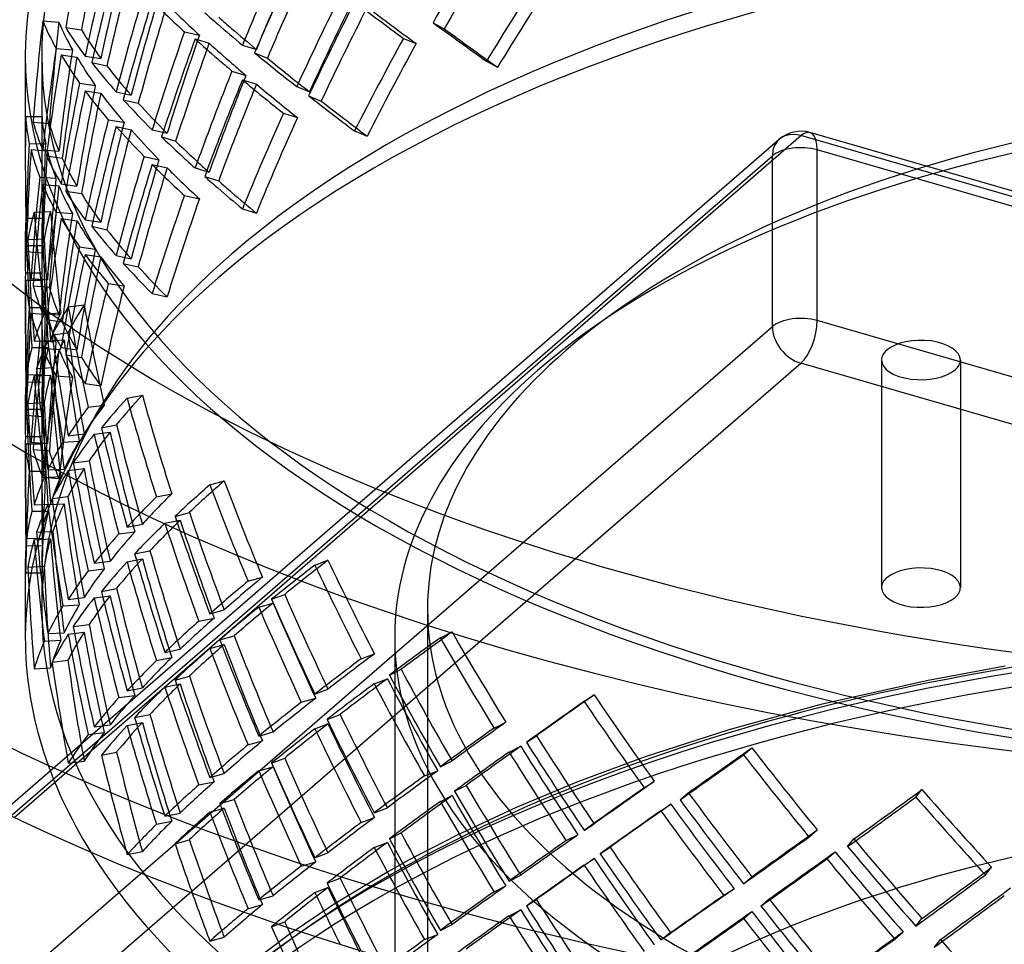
# Model space of a CAD drawing. Header units: millimetres. Extents: x -381 to 381, y -336 to 289.
# Tile 4 of 11: x -220 to -70, y -48 to 92. Entities that reach past the tile are written whole.
import ezdxf

# ---------------------------------------------------------------- set-up
doc = ezdxf.new("R2010")
doc.units = ezdxf.units.MM
doc.layers.add('HIDDEN', color=7, linetype='Continuous')
doc.layers.add('THICK', color=7, linetype='Continuous')

msp = doc.modelspace()

# ---------------------------------------------------------------- linework, layer by layer
at = {"layer": 'HIDDEN'}
for p, q in [((-216.09, 92.29), (-213.63, 92.1)), ((-156.65, 92), (-154.95, 91.08)), ((-212.59, 91.25), (-210.19, 90.89)), ((-194.51, 90.61), (-192.23, 90.1)), ((-192.88, 89.53), (-190.76, 88.86)), ((-185.68, 88.58), (-183.56, 87.92)), ((-161.16, 89.62), (-159.23, 88.82)), ((-218.75, 87.04), (-218.75, 71.08)), ((-216.25, 87.04), (-216.25, 71.13)), ((-214.04, 88.05), (-211.57, 87.86)), ((-213.29, 87.13), (-210.89, 86.77)), ((-183.83, 87.4), (-181.89, 86.6)), ((-209.64, 86.91), (-207.24, 86.55)), ((-208.62, 85.93), (-206.33, 85.41)), ((-148.53, 86.14), (-146.83, 85.22)), ((-187.28, 84.64), (-185.15, 83.98)), ((-210.49, 82.81), (-208.09, 82.45)), ((-185.68, 83.3), (-183.56, 82.64)), ((-209.64, 81.63), (-207.24, 81.27)), ((-204.92, 81.49), (-202.63, 80.98)), ((-177.41, 82.29), (-175.48, 81.49)), ((-203.83, 80.28), (-201.55, 79.76)), ((-175.61, 80.88), (-173.68, 80.08)), ((-179.44, 78.22), (-177.32, 77.55)), ((-218.7, 77.74), (-216.2, 77.71)), ((-217.57, 76.85), (-215.09, 76.66)), ((-206.12, 77.2), (-203.72, 76.84)), ((-204.92, 76.21), (-202.63, 75.7)), ((-199.44, 75.69), (-197.16, 75.17)), ((-168.61, 75.52), (-166.68, 74.73)), ((235.43, -21.33), (-99.27, 75.29)), ((-222.16, -28.12), (-103.93, 74.26)), ((-220.46, -28.94), (-100.66, 74.81)), ((-218.15, 73.59), (-215.65, 73.56)), ((-197.99, 74.62), (-195.85, 73.96)), ((234.37, -21.9), (-100.66, 74.81)), ((-217.86, 72.7), (-215.39, 72.5)), ((-216.09, 72.66), (-213.63, 72.46)), ((378.16, -64.85), (-98.16, 72.65)), ((-98.16, 46.67), (-98.16, 72.65)), ((-379.99, -166.42), (-104.99, 71.73)), ((-215.53, 71.73), (-213.12, 71.37)), ((-200.67, 71.65), (-198.39, 71.14)), ((-104.99, 45.75), (-104.99, 71.73)), ((-199.44, 70.41), (-197.16, 69.9)), ((-192.88, 69.89), (-190.76, 69.23)), ((-216.55, 68.51), (-214.08, 68.32)), ((-213.29, 67.49), (-210.89, 67.13)), ((-191.43, 68.59), (-189.3, 67.93)), ((-216.09, 67.38), (-213.63, 67.19)), ((-212.59, 66.34), (-210.19, 65.98)), ((-194.51, 65.7), (-192.23, 65.19)), ((-217.39, 63.14), (-214.91, 63.28)), ((-214.04, 63.14), (-211.57, 62.94)), ((-185.68, 63.67), (-183.56, 63)), ((-218.65, 62.25), (-216.15, 62.23)), ((-213.29, 62.21), (-210.89, 61.86)), ((-209.64, 62), (-207.24, 61.64)), ((-208.62, 61.01), (-206.33, 60.5)), ((-218.75, 59.89), (-218.75, 54.62)), ((-218.36, 58.98), (-215.87, 59.11)), ((-216.25, 59.84), (-216.25, 54.57)), ((-218.7, 58.11), (-216.2, 58.08)), ((-218.59, 57.2), (-216.1, 57)), ((-218.54, 58.09), (-216.04, 58.06)), ((-210.49, 57.89), (-208.09, 57.54)), ((-209.64, 56.72), (-207.24, 56.36)), ((-204.92, 56.58), (-202.63, 56.06)), ((-203.83, 55.36), (-201.55, 54.85)), ((-218.74, 53.94), (-216.24, 53.91)), ((-218.7, 52.83), (-216.2, 52.8)), ((-217.86, 53.06), (-215.39, 52.87)), ((-218.75, 51.44), (-218.75, 46.17)), ((-217.57, 51.94), (-215.09, 51.75)), ((-216.25, 51.49), (-216.25, 46.22)), ((-206.12, 52.29), (-203.72, 51.93)), ((-199.44, 50.78), (-197.16, 50.26)), ((-218.15, 48.67), (-215.65, 48.65)), ((-212.21, 48.76), (-209.79, 49.07)), ((-217.86, 47.78), (-215.39, 47.59)), ((-216.09, 47.75), (-213.63, 47.55)), ((-215.84, 47.71), (-213.35, 47.85)), ((-215.53, 46.82), (-213.12, 46.46)), ((378.16, -90.83), (-98.16, 46.67)), ((-379.99, -192.41), (-104.99, 45.75)), ((-217.39, 43.51), (-214.91, 43.65)), ((-216.55, 43.6), (-214.08, 43.41)), ((-215.32, 43.57), (-212.83, 43.71)), ((-214.68, 44.48), (-212.25, 44.78)), ((-217.75, 42.59), (-215.23, 42.57)), ((-216.09, 42.47), (-213.63, 42.27)), ((-213.29, 42.58), (-210.89, 42.22)), ((-212.59, 41.43), (-210.19, 41.07)), ((-88.36, 40.66), (-88.36, 6.02)), ((-76.36, 40.66), (-76.36, 6.02)), ((-375.66, -197.99), (-100.66, 40.17)), ((-217.03, 39.36), (-214.55, 39.5)), ((375.66, -97.33), (-100.66, 40.17)), ((-218.54, 38.45), (-216.04, 38.43)), ((-217.39, 38.23), (-214.91, 38.37)), ((-214.04, 38.23), (-211.57, 38.03)), ((-218.65, 37.34), (-216.15, 37.31)), ((-209.64, 37.08), (-207.24, 36.73)), ((-218.75, 34.98), (-218.75, 29.7)), ((-216.25, 34.93), (-216.25, 29.66)), ((-203.24, 34.86), (-200.92, 35.32)), ((-218.7, 33.19), (-216.2, 33.17)), ((-218.54, 33.18), (-216.04, 33.15)), ((-218.36, 34.06), (-215.87, 34.2)), ((-209.18, 33.48), (-206.75, 33.79)), ((-218.59, 32.29), (-216.1, 32.09)), ((-207.16, 30.36), (-204.84, 30.82)), ((-218.74, 29.03), (-216.24, 29)), ((-212.21, 29.13), (-209.79, 29.43)), ((-208.26, 29.39), (-205.83, 29.69)), ((-218.7, 27.91), (-216.2, 27.89)), ((-217.86, 28.15), (-215.39, 27.95)), ((-217.57, 27.03), (-215.09, 26.83)), ((-213.03, 28.17), (-210.52, 28.31)), ((-218.75, 26.53), (-218.75, 21.26)), ((-216.25, 26.58), (-216.25, 21.3)), ((-215.32, 23.93), (-212.83, 24.07)), ((-212.21, 23.85), (-209.79, 24.15)), ((-211.45, 25.01), (-209.03, 25.32)), ((-218.15, 23.76), (-215.65, 23.73)), ((-216.09, 22.83), (-213.63, 22.64)), ((-215.84, 22.8), (-213.35, 22.94)), ((-190.65, 21.67), (-188.47, 22.29)), ((-214.68, 19.57), (-212.25, 19.87)), ((-198.78, 19.83), (-196.45, 20.29)), ((-217.39, 18.6), (-214.91, 18.74)), ((-215.32, 18.65), (-212.83, 18.79)), ((-217.75, 17.68), (-215.23, 17.65)), ((-195.95, 16.87), (-193.77, 17.48)), ((-203.24, 15.22), (-200.92, 15.69)), ((-197.49, 15.81), (-195.16, 16.27)), ((-218.54, 13.54), (-216.04, 13.51)), ((-217.03, 14.44), (-214.55, 14.58)), ((-204.5, 14.2), (-202.06, 14.5)), ((-218.65, 12.43), (-216.15, 12.4)), ((-217.39, 13.32), (-214.91, 13.46)), ((-202.1, 11.17), (-199.78, 11.64)), ((-218.75, 10.06), (-218.75, -1.56)), ((-218.36, 9.15), (-215.87, 9.29)), ((-216.25, 10.02), (-216.25, 2.77)), ((-208.26, 9.75), (-205.83, 10.06)), ((-203.24, 9.95), (-200.92, 10.41)), ((-174.65, 9.45), (-172.66, 10.2)), ((-218.7, 8.28), (-216.2, 8.25)), ((-209.18, 8.57), (-206.75, 8.88)), ((-184.84, 6.99), (-182.65, 7.6)), ((-212.21, 4.22), (-209.79, 4.52)), ((-208.26, 4.48), (-205.83, 4.78)), ((-207.16, 5.45), (-204.84, 5.91)), ((-181.24, 4.24), (-179.24, 5)), ((-213.03, 3.26), (-210.52, 3.4)), ((-183.18, 3.07), (-181, 3.68)), ((-190.65, 2.04), (-188.47, 2.65)), ((-157.5, 2.77), (-157.5, -147.66)), ((-211.45, 0.1), (-209.03, 0.41)), ((-192.32, 0.92), (-189.99, 1.38)), ((-215.32, -0.98), (-212.83, -0.84)), ((-212.21, -1.06), (-209.79, -0.76)), ((-189.14, -1.92), (-186.96, -1.31)), ((-155.54, -1.6), (-153.76, -0.73)), ((-215.84, -2.12), (-213.35, -1.98)), ((-190.65, -3.24), (-188.47, -2.63)), ((-162.5, -1.56), (-162.5, -74.78)), ((-197.49, -3.83), (-195.16, -3.36)), ((-167.59, -4.81), (-165.59, -4.05)), ((-214.68, -5.34), (-212.25, -5.04)), ((-198.78, -5.08), (-196.45, -4.62)), ((-69.54, -5.93), (-81.25, -8.1)), ((-217.39, -6.32), (-214.91, -6.18)), ((-195.95, -8.04), (-193.77, -7.43)), ((-163.3, -7.29), (-161.52, -6.41)), ((-197.49, -9.11), (-195.16, -8.64)), ((-165.61, -8.61), (-163.61, -7.85)), ((-81.25, -8.1), (-97.63, -11.79)), ((-204.5, -10.71), (-202.06, -10.41)), ((-203.24, -9.69), (-200.92, -9.23)), ((-174.65, -10.19), (-172.66, -9.43)), ((-133.65, -11.28), (-132.12, -10.29)), ((-176.72, -11.43), (-174.52, -10.82)), ((-97.63, -11.79), (-111.6, -15.63)), ((-202.1, -13.74), (-199.78, -13.28)), ((-172.8, -14.04), (-170.8, -13.28)), ((-208.26, -15.16), (-205.83, -14.85)), ((-203.24, -14.97), (-200.92, -14.5)), ((-174.65, -15.47), (-172.66, -14.71)), ((-147.36, -15.35), (-145.58, -14.47)), ((-209.18, -16.34), (-206.75, -16.04)), ((-183.18, -16.57), (-181, -15.95)), ((-111.6, -15.63), (-124.34, -19.74)), ((-184.84, -17.92), (-182.65, -17.31)), ((-142.44, -17.52), (-140.91, -16.53)), ((-207.16, -19.46), (-204.84, -19)), ((-145.09, -19.01), (-143.31, -18.13)), ((-109.38, -19.42), (-108.12, -18.34)), ((-212.21, -20.7), (-209.79, -20.39)), ((-181.24, -20.67), (-179.24, -19.92)), ((-155.54, -21.24), (-153.76, -20.36)), ((-124.34, -19.74), (-134.51, -23.5)), ((-190.65, -22.87), (-188.47, -22.26)), ((-183.18, -21.85), (-181, -21.23)), ((-157.96, -22.64), (-155.95, -21.88)), ((-192.32, -24), (-189.99, -23.53)), ((-134.51, -23.5), (-144.09, -27.49)), ((-124.5, -24.45), (-122.97, -23.46)), ((-153.38, -24.95), (-151.6, -24.08)), ((-119.05, -26.27), (-117.79, -25.19)), ((-83.15, -25.86), (-82.2, -24.71)), ((-189.14, -26.83), (-186.96, -26.22)), ((-155.54, -26.52), (-153.76, -25.64)), ((-121.97, -27.95), (-120.44, -26.96)), ((-197.49, -28.74), (-195.16, -28.28)), ((-190.65, -28.15), (-188.47, -27.54)), ((-165.61, -28.24), (-163.61, -27.49)), ((-144.09, -27.49), (-153.18, -31.74)), ((-198.78, -30), (-196.45, -29.53)), ((-167.59, -29.72), (-165.59, -28.97)), ((-133.65, -30.92), (-132.12, -29.93)), ((-163.3, -32.2), (-161.52, -31.32)), ((-99.41, -31.94), (-98.16, -30.86)), ((-195.95, -32.96), (-193.77, -32.34)), ((-165.61, -33.52), (-163.61, -32.77)), ((-153.18, -31.74), (-160.27, -35.41)), ((-136.38, -32.49), (-134.59, -31.6)), ((-93.52, -33.39), (-92.57, -32.23)), ((-203.24, -34.6), (-200.92, -34.14)), ((-174.65, -35.1), (-172.66, -34.35)), ((-131.22, -34.48), (-129.7, -33.49)), ((-96.68, -35.27), (-95.43, -34.18)), ((-176.72, -36.35), (-174.52, -35.73)), ((-160.27, -35.41), (-163.45, -37.18)), ((-133.65, -36.2), (-132.12, -35.21)), ((-163.45, -37.18), (-171.71, -42.15)), ((-72.55, -37.7), (-71.6, -36.54)), ((-172.8, -38.95), (-170.8, -38.2)), ((-145.09, -38.64), (-143.31, -37.76)), ((-109.38, -39.05), (-108.12, -37.97)), ((-174.65, -40.38), (-172.66, -39.63)), ((-147.36, -40.26), (-145.58, -39.38)), ((-112.36, -40.81), (-110.82, -39.82)), ((-183.18, -41.48), (-181, -40.87)), ((-142.44, -42.43), (-140.91, -41.44)), ((-106.73, -42.44), (-105.47, -41.36)), ((-184.84, -42.84), (-182.65, -42.22)), ((-171.71, -42.15), (-178.57, -46.78)), ((-145.09, -43.92), (-143.31, -43.04)), ((-109.38, -44.33), (-108.12, -43.25)), ((-180.19, -45.19), (-179.24, -44.83)), ((-83.15, -45.5), (-82.2, -44.34)), ((-155.54, -46.15), (-153.76, -45.27)), ((-86.34, -47.46), (-85.08, -46.37)), ((-190.65, -47.79), (-188.47, -47.17)), ((-178.57, -46.78), (-184.76, -51.45)), ((-157.96, -47.55), (-155.95, -46.79)), ((-121.97, -47.58), (-120.44, -46.59)), ((-80.32, -48.71), (-79.37, -47.55))]:
    msp.add_line(p, q, dxfattribs=at)
msp.add_arc((-100.66, 70.48), 5, 73.898, 130.8968, dxfattribs=at)
for centre, major_axis, ratio, start_param, end_param in [((0, 87.04), (320, 0), 0.5, -0.000001, 2.617994), ((0, 87.04), (-218.75, 0), 0.5, 3.141591, 5.759587), ((0, 87.04), (216.25, 0), 0.5, -0.000001, 2.617994), ((0, 87.04), (-218.75, 0), 0.5, -0.523599, -0.000001), ((0, 87.04), (216.25, 0), 0.5, 2.617994, 3.141591), ((0, 2.77), (-216.25, 0), 0.5, 3.141591, 5.759587), ((0, -1.56), (-218.75, 0), 0.5, 3.141591, 5.759587), ((0, 75.3), (-80.03, -290.55), 0.700683, -1.485921, -1.434077), ((0, 75.3), (-79.11, -287.23), 0.700683, -1.485921, -1.433477), ((0, 25.48), (166.4, 260.29), 0.545521, 1.610791, 1.662635), ((0, 25.48), (164.5, 257.31), 0.545521, 1.610791, 1.663235), ((0, 55.67), (-80.03, -290.55), 0.700683, -1.537764, -1.485921), ((0, 30.76), (132.25, 275.76), 0.631876, 1.611144, 1.662987), ((0, 30.76), (130.74, 272.61), 0.631876, 1.610544, 1.662987), ((0, 75.3), (-108.86, -283.41), 0.669483, -1.407452, -1.355407), ((0, 55.67), (-79.11, -287.23), 0.700683, -1.538364, -1.485921), ((0, 75.3), (-107.62, -280.17), 0.669483, -1.40669, -1.354038), ((0, 50.39), (151.12, 268.03), 0.590081, 1.708515, 1.76056), ((0, 50.39), (149.39, 264.97), 0.590081, 1.709277, 1.761929), ((0, 5.84), (166.4, 260.29), 0.545521, 1.558948, 1.610791), ((0, 5.84), (164.5, 257.31), 0.545521, 1.558348, 1.610791), ((0, 55.67), (-108.86, -283.41), 0.669483, -1.459319, -1.407452), ((0, 55.67), (-107.62, -280.17), 0.669483, -1.459158, -1.40669), ((0, 30.76), (151.12, 268.03), 0.590081, 1.656648, 1.708515), ((0, 50.39), (-108.86, -283.41), 0.669483, -1.473252, -1.421408), ((0, 50.39), (-107.62, -280.17), 0.669483, -1.473252, -1.420808), ((0, 50.39), (-217.71, 83.62), 0.254763, 0.52088, 0.572723), ((0, 50.39), (-215.22, 82.67), 0.254763, 0.52088, 0.573323), ((0, 25.48), (151.12, 268.03), 0.590081, 1.642715, 1.694559), ((0, 30.76), (149.39, 264.97), 0.590081, 1.656809, 1.709277), ((0, 25.48), (218.18, -123.01), 0.127782, -2.378969, -2.327126), ((0, 30.76), (217.82, -104.46), 0.192784, -2.544225, -2.525803), ((0, 25.48), (149.39, 264.97), 0.590081, 1.642715, 1.695159), ((0, 25.48), (215.69, -121.61), 0.127782, -2.378969, -2.326526), ((0, 75.3), (-45.47, -296.16), 0.722491, -1.517368, -1.465524), ((0, 75.3), (-218.44, 33.54), 0.348319, 0.209394, 0.261238), ((0, 75.3), (-44.95, -292.77), 0.722491, -1.517368, -1.464924), ((0, 75.3), (-215.94, 33.15), 0.348319, 0.209394, 0.261838), ((0, 30.76), (217.82, -104.46), 0.192784, -2.525803, -2.492382), ((0, 30.76), (215.33, -103.27), 0.192784, -2.544825, -2.525803), ((0, 5.84), (218.58, -139.74), 0.062594, -2.329051, -2.277208), ((0, 55.67), (-217.96, 60.03), 0.308905, 0.322682, 0.374526), ((0, 55.67), (-215.47, 59.35), 0.308905, 0.322082, 0.374526), ((0, 30.76), (-108.86, -283.41), 0.669483, -1.525095, -1.473252), ((0, 30.76), (-107.62, -280.17), 0.669483, -1.525695, -1.473252), ((0, 30.76), (215.33, -103.27), 0.192784, -2.525803, -2.492382), ((0, 5.84), (216.08, -138.14), 0.062594, -2.329651, -2.277208), ((0, 50.39), (132.25, 275.76), 0.631876, 1.728787, 1.780833), ((0, 50.39), (130.74, 272.61), 0.631876, 1.729549, 1.782202), ((0, 25.48), (217.82, -104.46), 0.192784, -2.558181, -2.525803), ((0, 25.48), (215.33, -103.27), 0.192784, -2.558943, -2.525803), ((0, 5.84), (151.12, 268.03), 0.590081, 1.590872, 1.642715), ((0, 5.84), (149.39, 264.97), 0.590081, 1.590272, 1.642715), ((0, 87.04), (-218.75, 0), 0.5, -0.000001, 2.617994), ((0, 87.04), (216.25, 0), 0.5, 3.141591, 5.759587), ((0, 55.67), (-45.47, -296.16), 0.722491, -1.569211, -1.517368), ((0, 75.3), (-80.03, -290.55), 0.700683, -1.420121, -1.368076), ((0, 55.67), (-44.95, -292.77), 0.722491, -1.569811, -1.517368), ((0, 50.39), (-217.96, 60.03), 0.308905, 0.308726, 0.360593), ((0, 5.84), (218.18, -123.01), 0.127782, -2.496814, -2.444769), ((0, 2.77), (-157.5, 0), 0.5, 3.141591, 5.759587), ((0, 75.3), (-79.11, -287.23), 0.700683, -1.419359, -1.366707), ((0, 50.39), (-215.47, 59.35), 0.308905, 0.307964, 0.360432), ((0, 30.76), (-217.71, 83.62), 0.254763, 0.403034, 0.45508), ((0, 25.48), (217.82, -104.46), 0.192784, -2.525803, -2.506314), ((0, 25.48), (215.33, -103.27), 0.192784, -2.525803, -2.506475), ((0, 5.84), (215.69, -121.61), 0.127782, -2.498183, -2.445531), ((0, -1.56), (-162.5, 0), 0.5, 3.141591, 5.759587), ((0, 30.76), (-215.22, 82.67), 0.254763, 0.401666, 0.454318), ((0, 30.76), (132.25, 275.76), 0.631876, 1.67692, 1.696409), ((0, 30.76), (130.74, 272.61), 0.631876, 1.677081, 1.696409), ((0, 55.67), (-80.03, -290.55), 0.700683, -1.471988, -1.420121), ((0, 25.48), (132.25, 275.76), 0.631876, 1.662987, 1.696409), ((0, 25.48), (130.74, 272.61), 0.631876, 1.662987, 1.696409), ((0, 25.48), (217.82, -104.46), 0.192784, -2.492382, -2.440538), ((0, 25.48), (215.33, -103.27), 0.192784, -2.492382, -2.439938), ((0, 50.39), (-80.03, -290.55), 0.700683, -1.485921, -1.434077), ((0, 55.67), (-79.11, -287.23), 0.700683, -1.471827, -1.419359), ((0, 50.39), (-79.11, -287.23), 0.700683, -1.485921, -1.433477), ((0, 50.39), (-217.96, 60.03), 0.308905, 0.374526, 0.426369), ((0, 50.39), (-215.47, 59.35), 0.308905, 0.374526, 0.426969), ((0, 30.76), (-217.71, 83.62), 0.254763, 0.469036, 0.52088), ((0, 30.76), (-215.22, 82.67), 0.254763, 0.468436, 0.52088), ((0, 5.84), (218.18, -123.01), 0.127782, -2.430813, -2.378969), ((0, 5.84), (215.69, -121.61), 0.127782, -2.431413, -2.378969), ((0, 30.76), (132.25, 275.76), 0.631876, 1.696409, 1.728787), ((0, 30.76), (130.74, 272.61), 0.631876, 1.696409, 1.729549), ((0, 5.84), (132.25, 275.76), 0.631876, 1.611144, 1.662987), ((0, 75.3), (-6.65, -298.76), 0.731851, -1.562652, -1.540511), ((0, 75.3), (-218.74, 4.87), 0.365653, 0.030425, 0.082269), ((0, 55.67), (-218.44, 33.54), 0.348319, 0.157551, 0.209394), ((0, 75.3), (-6.58, -295.35), 0.731851, -1.562652, -1.540515), ((0, 75.3), (-216.24, 4.82), 0.365653, 0.030425, 0.082868), ((0, 55.67), (-215.94, 33.15), 0.348319, 0.156951, 0.209394), ((0, 30.76), (-80.03, -290.55), 0.700683, -1.537764, -1.485921), ((0, 30.76), (-79.11, -287.23), 0.700683, -1.538364, -1.485921), ((0, 5.84), (130.74, 272.61), 0.631876, 1.610544, 1.662987), ((0, 50.39), (-108.86, -283.41), 0.669483, -1.407452, -1.355407), ((0, 50.39), (-107.62, -280.17), 0.669483, -1.40669, -1.354038), ((0, 25.48), (-217.71, 83.62), 0.254763, 0.45508, 0.506947), ((0, 25.48), (-215.22, 82.67), 0.254763, 0.454318, 0.506786), ((-100.66, 70.48), (-3.27, 3.78), 0.75, -0.857072, 0.713724), ((-100.66, 70.48), (-1.39, -4.8), 0.433013, 2.158799, 3.729595), ((0, 55.67), (-6.65, -298.76), 0.731851, -1.614496, -1.562652), ((0, 55.67), (-6.58, -295.35), 0.731851, -1.615096, -1.562652), ((0, 5.84), (217.82, -104.46), 0.192784, -2.610227, -2.558181), ((0, 5.84), (215.33, -103.27), 0.192784, -2.611596, -2.558943), ((0, 25.48), (132.25, 275.76), 0.631876, 1.696409, 1.714831), ((0, 75.3), (-45.47, -296.16), 0.722491, -1.451568, -1.399522), ((0, 50.39), (-218.44, 33.54), 0.348319, 0.143594, 0.195462), ((0, 75.3), (-44.95, -292.77), 0.722491, -1.450806, -1.398154), ((0, 50.39), (-215.94, 33.15), 0.348319, 0.142833, 0.195301), ((0, 25.48), (130.74, 272.61), 0.631876, 1.696409, 1.715431), ((-100.66, 70.48), (-5, 0), 0.5, -2.094395, -0.523599), ((0, 75.3), (-6.65, -298.76), 0.731851, -1.540511, -1.510809), ((0, 75.3), (-6.58, -295.35), 0.731851, -1.540515, -1.510209), ((0, 30.76), (-217.96, 60.03), 0.308905, 0.256681, 0.308726), ((0, 30.76), (-215.47, 59.35), 0.308905, 0.255312, 0.307964), ((0, 30.76), (-108.86, -283.41), 0.669483, -1.459319, -1.407452), ((0, 30.76), (-107.62, -280.17), 0.669483, -1.459158, -1.40669), ((0, 25.48), (-108.86, -283.41), 0.669483, -1.473252, -1.421408), ((0, 25.48), (-107.62, -280.17), 0.669483, -1.473252, -1.420808), ((0, 25.48), (-217.71, 83.62), 0.254763, 0.52088, 0.572723), ((0, 25.48), (-215.22, 82.67), 0.254763, 0.52088, 0.573323), ((0, 55.67), (-45.47, -296.16), 0.722491, -1.503435, -1.451568), ((0, 55.67), (-44.95, -292.77), 0.722491, -1.503274, -1.450806), ((0, 5.84), (217.82, -104.46), 0.192784, -2.544225, -2.525803), ((0, 5.84), (215.33, -103.27), 0.192784, -2.544825, -2.525803), ((0, 50.39), (-45.47, -296.16), 0.722491, -1.517368, -1.465524), ((0, 50.39), (-218.44, 33.54), 0.348319, 0.209394, 0.261238), ((0, 50.39), (-44.95, -292.77), 0.722491, -1.517368, -1.464924), ((0, 50.39), (-215.94, 33.15), 0.348319, 0.209394, 0.261838), ((0, 30.76), (-217.96, 60.03), 0.308905, 0.322682, 0.374526), ((0, 30.76), (-215.47, 59.35), 0.308905, 0.322082, 0.374526), ((0, 5.84), (217.82, -104.46), 0.192784, -2.525803, -2.492382), ((0, 5.84), (215.33, -103.27), 0.192784, -2.525803, -2.492382), ((0, 5.84), (-108.86, -283.41), 0.669483, -1.525095, -1.473252), ((0, 5.84), (-107.62, -280.17), 0.669483, -1.525695, -1.473252), ((0, 75.3), (218.58, 24.15), 0.35686, 2.990776, 3.042619), ((0, 75.3), (32.87, -297.43), 0.72712, -1.610209, -1.558366), ((0, 30.76), (-45.47, -296.16), 0.722491, -1.569211, -1.517368), ((0, 75.3), (216.08, 23.88), 0.35686, 2.990776, 3.043219), ((0, 75.3), (32.49, -294.03), 0.72712, -1.610209, -1.557766), ((0, 55.67), (-218.74, 4.87), 0.365653, -0.021419, 0.008284), ((0, 55.67), (-216.24, 4.82), 0.365653, -0.022018, 0.008287), ((0, 50.39), (-80.03, -290.55), 0.700683, -1.420121, -1.368076), ((0, 30.76), (-44.95, -292.77), 0.722491, -1.569811, -1.517368), ((0, 25.48), (-217.96, 60.03), 0.308905, 0.308726, 0.360593), ((0, 50.39), (-79.11, -287.23), 0.700683, -1.419359, -1.366707), ((0, 25.48), (-215.47, 59.35), 0.308905, 0.307964, 0.360432), ((0, 5.84), (-217.71, 83.62), 0.254763, 0.403034, 0.45508), ((0, 5.84), (-215.22, 82.67), 0.254763, 0.401666, 0.454318), ((0, 55.67), (-218.74, 4.87), 0.365653, 0.008284, 0.030425), ((0, 55.67), (32.87, -297.43), 0.72712, -1.662053, -1.610209), ((0, 55.67), (-216.24, 4.82), 0.365653, 0.008287, 0.030425), ((0, 55.67), (32.49, -294.03), 0.72712, -1.662653, -1.610209), ((0, 50.39), (-218.74, 4.87), 0.365653, -0.035375, 0.008142), ((0, 30.76), (-218.44, 33.54), 0.348319, 0.091549, 0.143594), ((0, 75.3), (-6.65, -298.76), 0.731851, -1.496852, -1.444807), ((0, 50.39), (-216.24, 4.82), 0.365653, -0.036137, 0.008142), ((0, 30.76), (-215.94, 33.15), 0.348319, 0.09018, 0.142833), ((0, 75.3), (-6.58, -295.35), 0.731851, -1.49609, -1.443438), ((0, 30.76), (-80.03, -290.55), 0.700683, -1.471988, -1.420121), ((0, 30.76), (-79.11, -287.23), 0.700683, -1.471827, -1.419359), ((0, 2.77), (-216.25, 0), 0.5, -0.523599, -0.000001), ((0, 25.48), (-80.03, -290.55), 0.700683, -1.485921, -1.434077), ((0, 25.48), (-79.11, -287.23), 0.700683, -1.485921, -1.433477), ((0, 25.48), (-217.96, 60.03), 0.308905, 0.374526, 0.426369), ((0, 25.48), (-215.47, 59.35), 0.308905, 0.374526, 0.426969), ((0, 50.39), (-218.74, 4.87), 0.365653, 0.008142, 0.016492), ((0, 50.39), (-216.24, 4.82), 0.365653, 0.008142, 0.016331), ((0, 5.84), (-217.71, 83.62), 0.254763, 0.469036, 0.52088), ((0, 5.84), (-215.22, 82.67), 0.254763, 0.468436, 0.52088), ((0, 55.67), (-6.65, -298.76), 0.731851, -1.54872, -1.540369), ((0, -1.56), (-218.75, 0), 0.5, -0.523599, -0.000001), ((0, 50.39), (-6.65, -298.76), 0.731851, -1.562652, -1.540511), ((0, 50.39), (-218.74, 4.87), 0.365653, 0.030425, 0.082269), ((0, 55.67), (-6.58, -295.35), 0.731851, -1.548559, -1.540369), ((0, 50.39), (-6.58, -295.35), 0.731851, -1.562652, -1.540515), ((0, 50.39), (-216.24, 4.82), 0.365653, 0.030425, 0.082868), ((0, 55.67), (-6.65, -298.76), 0.731851, -1.540369, -1.496852), ((0, 30.76), (-218.44, 33.54), 0.348319, 0.157551, 0.209394), ((0, 55.67), (-6.58, -295.35), 0.731851, -1.540369, -1.49609), ((0, 30.76), (-215.94, 33.15), 0.348319, 0.156951, 0.209394), ((0, 5.84), (-80.03, -290.55), 0.700683, -1.537764, -1.485921), ((0, 5.84), (-79.11, -287.23), 0.700683, -1.538364, -1.485921), ((0, 30.76), (-6.65, -298.76), 0.731851, -1.614496, -1.562652), ((0, 30.76), (-6.58, -295.35), 0.731851, -1.615096, -1.562652), ((0, 75.3), (218.11, 51.51), 0.324063, 2.82012, 2.871963), ((0, 75.3), (215.62, 50.92), 0.324063, 2.82012, 2.872563), ((0, 75.3), (69.12, -292.66), 0.709157, -1.64718, -1.595337), ((0, 75.3), (68.33, -289.32), 0.709157, -1.64718, -1.594737), ((0, 50.39), (-45.47, -296.16), 0.722491, -1.451568, -1.399522), ((0, 25.48), (-218.44, 33.54), 0.348319, 0.143594, 0.195462), ((0, 55.67), (218.58, 24.15), 0.35686, 2.938932, 2.990776), ((0, 50.39), (-44.95, -292.77), 0.722491, -1.450806, -1.398154), ((0, 5.84), (-217.96, 60.03), 0.308905, 0.256681, 0.308726), ((0, 25.48), (-215.94, 33.15), 0.348319, 0.142833, 0.195301), ((0, 55.67), (216.08, 23.88), 0.35686, 2.938332, 2.990776), ((-100.66, 44.5), (-5, 0), 0.5, -2.094395, -0.523599), ((-100.66, 44.5), (-1.39, -4.8), 0.433013, 0.588003, 2.158799), ((0, 50.39), (-6.65, -298.76), 0.731851, -1.540511, -1.510809), ((0, 50.39), (-6.58, -295.35), 0.731851, -1.540515, -1.510209), ((0, 5.84), (-215.47, 59.35), 0.308905, 0.255312, 0.307964), ((-100.66, 44.5), (-3.27, 3.78), 0.75, 0.713724, 2.284521), ((0, 30.76), (-45.47, -296.16), 0.722491, -1.503435, -1.451568), ((0, 50.39), (218.58, 24.15), 0.35686, 2.924976, 2.976843), ((0, 75.3), (32.87, -297.43), 0.72712, -1.54441, -1.492364), ((0, 55.67), (69.12, -292.66), 0.709157, -1.699024, -1.64718), ((0, 50.39), (216.08, 23.88), 0.35686, 2.924214, 2.976682), ((0, 75.3), (32.49, -294.03), 0.72712, -1.543648, -1.490995), ((0, 55.67), (68.33, -289.32), 0.709157, -1.699624, -1.64718), ((-82.36, 40.66), (-6, 0), 0.5, 3.141499, 5.759587), ((0, 30.76), (-218.74, 4.87), 0.365653, -0.08742, -0.035375), ((0, 25.48), (-45.47, -296.16), 0.722491, -1.517368, -1.465524), ((0, 25.48), (-218.44, 33.54), 0.348319, 0.209394, 0.261238), ((0, 30.76), (-216.24, 4.82), 0.365653, -0.088789, -0.036137), ((0, 30.76), (-44.95, -292.77), 0.722491, -1.503274, -1.450806), ((0, 25.48), (-44.95, -292.77), 0.722491, -1.517368, -1.464924), ((0, 25.48), (-215.94, 33.15), 0.348319, 0.209394, 0.261838), ((0, 2.77), (-157.5, 0), 0.5, -0.523599, -0.000001), ((-82.36, 40.66), (-6, 0), 0.5, -0.523599, -0.000094), ((0, 5.84), (-217.96, 60.03), 0.308905, 0.322682, 0.374526), ((0, 5.84), (-215.47, 59.35), 0.308905, 0.322082, 0.374526), ((-82.36, 40.66), (-6, 0), 0.5, -0.000094, 2.617994), ((-82.36, 40.66), (-6, 0), 0.5, 2.617994, 3.141499), ((0, 55.67), (32.87, -297.43), 0.72712, -1.596277, -1.54441), ((0, 55.67), (32.49, -294.03), 0.72712, -1.596116, -1.543648), ((0, -1.56), (-162.5, 0), 0.5, -0.523599, -0.000001), ((0, 50.39), (218.58, 24.15), 0.35686, 2.990776, 3.042619), ((0, 50.39), (32.87, -297.43), 0.72712, -1.610209, -1.558366), ((0, 5.84), (-45.47, -296.16), 0.722491, -1.569211, -1.517368), ((0, 50.39), (216.08, 23.88), 0.35686, 2.990776, 3.043219), ((0, 50.39), (32.49, -294.03), 0.72712, -1.610209, -1.557766), ((0, 5.84), (-44.95, -292.77), 0.722491, -1.569811, -1.517368), ((0, 30.76), (-218.74, 4.87), 0.365653, -0.021419, 0.008284), ((0, 30.76), (-216.24, 4.82), 0.365653, -0.022018, 0.008287), ((0, 30.76), (-218.74, 4.87), 0.365653, 0.008284, 0.030425), ((0, 30.76), (-216.24, 4.82), 0.365653, 0.008287, 0.030425), ((0, 75.3), (217.75, 76.08), 0.273984, 2.667379, 2.719223), ((0, 75.3), (215.27, 75.21), 0.273984, 2.667379, 2.719822), ((0, 75.3), (99.89, -285.89), 0.680729, -1.666236, -1.614393), ((0, 75.3), (98.75, -282.62), 0.680729, -1.666236, -1.613793), ((0, 25.48), (-218.74, 4.87), 0.365653, -0.035375, 0.008142), ((0, 50.39), (-6.65, -298.76), 0.731851, -1.496852, -1.444807), ((0, 30.76), (32.87, -297.43), 0.72712, -1.662053, -1.610209), ((0, 25.48), (-216.24, 4.82), 0.365653, -0.036137, 0.008142), ((0, 50.39), (-6.58, -295.35), 0.731851, -1.49609, -1.443438), ((0, 30.76), (32.49, -294.03), 0.72712, -1.662653, -1.610209), ((0, 55.67), (218.11, 51.51), 0.324063, 2.768276, 2.82012), ((0, 55.67), (215.62, 50.92), 0.324063, 2.767676, 2.82012), ((0, 5.84), (-218.44, 33.54), 0.348319, 0.091549, 0.143594), ((0, 5.84), (-215.94, 33.15), 0.348319, 0.09018, 0.142833), ((0, 55.67), (99.89, -285.89), 0.680729, -1.71808, -1.666236), ((0, 55.67), (98.75, -282.62), 0.680729, -1.71868, -1.666236), ((0, 25.48), (-218.74, 4.87), 0.365653, 0.008142, 0.016492), ((0, 30.76), (-6.65, -298.76), 0.731851, -1.54872, -1.540369), ((0, 25.48), (-216.24, 4.82), 0.365653, 0.008142, 0.016331), ((0, 30.76), (-6.58, -295.35), 0.731851, -1.548559, -1.540369), ((0, 50.39), (218.11, 51.51), 0.324063, 2.75432, 2.806187), ((0, 50.39), (215.62, 50.92), 0.324063, 2.753558, 2.806026), ((0, 75.3), (69.12, -292.66), 0.709157, -1.58138, -1.529335), ((0, 75.3), (68.33, -289.32), 0.709157, -1.580619, -1.527966), ((0, 25.48), (-6.65, -298.76), 0.731851, -1.562652, -1.540511), ((0, 25.48), (-218.74, 4.87), 0.365653, 0.030425, 0.082269), ((0, 5.84), (-218.44, 33.54), 0.348319, 0.157551, 0.209394), ((0, 25.48), (-6.58, -295.35), 0.731851, -1.562652, -1.540515), ((0, 25.48), (-216.24, 4.82), 0.365653, 0.030425, 0.082868), ((0, 30.76), (218.58, 24.15), 0.35686, 2.87293, 2.924976), ((0, 30.76), (216.08, 23.88), 0.35686, 2.871561, 2.924214), ((0, 30.76), (-6.65, -298.76), 0.731851, -1.540369, -1.496852), ((0, 30.76), (-6.58, -295.35), 0.731851, -1.540369, -1.49609), ((0, 5.84), (-215.94, 33.15), 0.348319, 0.156951, 0.209394), ((0, 50.39), (215.62, 50.92), 0.324063, 2.82012, 2.872563), ((0, 55.67), (69.12, -292.66), 0.709157, -1.633248, -1.58138), ((0, 50.39), (68.33, -289.32), 0.709157, -1.64718, -1.594737), ((0, 55.67), (68.33, -289.32), 0.709157, -1.633087, -1.580619), ((0, 5.84), (-6.65, -298.76), 0.731851, -1.614496, -1.562652), ((0, 30.76), (218.58, 24.15), 0.35686, 2.938932, 2.990776), ((0, 5.84), (-6.58, -295.35), 0.731851, -1.615096, -1.562652), ((0, 30.76), (216.08, 23.88), 0.35686, 2.938332, 2.990776), ((0, 50.39), (218.11, 51.51), 0.324063, 2.82012, 2.871963), ((0, 50.39), (69.12, -292.66), 0.709157, -1.64718, -1.595337), ((0, 25.48), (-6.65, -298.76), 0.731851, -1.540511, -1.510809), ((0, 25.48), (-6.58, -295.35), 0.731851, -1.540515, -1.510209), ((0, 75.3), (217.75, 97.79), 0.213971, 2.533331, 2.585174), ((0, 75.3), (215.26, 96.68), 0.213971, 2.533331, 2.585774), ((0, 75.3), (125, -278.33), 0.644969, -1.6666, -1.614756), ((0, 75.3), (123.57, -275.15), 0.644969, -1.6666, -1.614156), ((0, 30.76), (69.12, -292.66), 0.709157, -1.699024, -1.64718), ((0, 30.76), (68.33, -289.32), 0.709157, -1.699624, -1.64718), ((0, 55.67), (217.75, 76.08), 0.273984, 2.615536, 2.667379), ((0, 55.67), (215.27, 75.21), 0.273984, 2.614936, 2.667379), ((0, 25.48), (218.58, 24.15), 0.35686, 2.924976, 2.976843), ((0, 50.39), (32.87, -297.43), 0.72712, -1.54441, -1.492364), ((0, 25.48), (216.08, 23.88), 0.35686, 2.924214, 2.976682), ((0, 50.39), (32.49, -294.03), 0.72712, -1.543648, -1.490995), ((0, 5.84), (-218.74, 4.87), 0.365653, -0.08742, -0.035375), ((0, 5.84), (-216.24, 4.82), 0.365653, -0.088789, -0.036137), ((0, 55.67), (125, -278.33), 0.644969, -1.718443, -1.6666), ((0, 55.67), (123.57, -275.15), 0.644969, -1.719043, -1.6666), ((0, 50.39), (217.75, 76.08), 0.273984, 2.601579, 2.653447), ((0, 50.39), (215.27, 75.21), 0.273984, 2.600817, 2.653285), ((0, 75.3), (99.89, -285.89), 0.680729, -1.600436, -1.548391), ((0, 75.3), (98.75, -282.62), 0.680729, -1.599675, -1.547022), ((0, 30.76), (32.87, -297.43), 0.72712, -1.596277, -1.54441), ((0, 30.76), (32.49, -294.03), 0.72712, -1.596116, -1.543648), ((0, 30.76), (218.11, 51.51), 0.324063, 2.702275, 2.75432), ((0, 30.76), (215.62, 50.92), 0.324063, 2.700906, 2.753558), ((0, -110.85), (218.75, 0), 0.5, 1.047198, 2.617994), ((0, 5.84), (-218.74, 4.87), 0.365653, -0.021419, 0.008284), ((0, 25.48), (218.58, 24.15), 0.35686, 2.990776, 3.042619), ((0, 25.48), (32.87, -297.43), 0.72712, -1.610209, -1.558366), ((0, 5.84), (-216.24, 4.82), 0.365653, -0.022018, 0.008287), ((0, 25.48), (216.08, 23.88), 0.35686, 2.990776, 3.043219), ((0, 25.48), (32.49, -294.03), 0.72712, -1.610209, -1.557766), ((0, 55.67), (99.89, -285.89), 0.680729, -1.652304, -1.600436), ((0, 55.67), (98.75, -282.62), 0.680729, -1.652143, -1.599675), ((0, 5.84), (-218.74, 4.87), 0.365653, 0.008284, 0.030425), ((0, 5.84), (32.87, -297.43), 0.72712, -1.662053, -1.610209), ((0, 5.84), (-216.24, 4.82), 0.365653, 0.008287, 0.030425), ((0, 5.84), (32.49, -294.03), 0.72712, -1.662653, -1.610209), ((0, 50.39), (217.75, 76.08), 0.273984, 2.667379, 2.719223), ((0, 50.39), (215.27, 75.21), 0.273984, 2.667379, 2.719822), ((0, 50.39), (99.89, -285.89), 0.680729, -1.666236, -1.614393), ((0, 50.39), (98.75, -282.62), 0.680729, -1.666236, -1.613793), ((0, 75.3), (218.05, 117.05), 0.149576, 2.415327, 2.46717), ((0, 75.3), (215.56, 115.71), 0.149576, 2.415327, 2.46777), ((0, 75.3), (145.27, -270.61), 0.604376, -1.650919, -1.599076), ((0, 75.3), (143.61, -267.52), 0.604376, -1.650919, -1.598476), ((-82.36, 6.02), (6, 0), 0.5, -0.000094, 2.617994), ((0, 30.76), (218.11, 51.51), 0.324063, 2.768276, 2.82012), ((0, 30.76), (215.62, 50.92), 0.324063, 2.767676, 2.82012), ((0, 55.67), (215.26, 96.68), 0.213971, 2.480887, 2.533331), ((-82.36, 6.02), (6, 0), 0.5, 2.617994, 3.141499), ((0, 55.67), (217.75, 97.79), 0.213971, 2.481487, 2.533331), ((-82.36, 6.02), (6, 0), 0.5, 3.141499, 5.759587), ((-82.36, 6.02), (6, 0), 0.5, -0.523599, -0.000094), ((0, 25.48), (215.62, 50.92), 0.324063, 2.753558, 2.806026), ((0, 30.76), (99.89, -285.89), 0.680729, -1.71808, -1.666236), ((0, 50.39), (68.33, -289.32), 0.709157, -1.580619, -1.527966), ((0, 30.76), (98.75, -282.62), 0.680729, -1.71868, -1.666236), ((0, -113.02), (-218.75, 0), 0.5, 3.141591, 5.759587), ((0, 55.67), (143.61, -267.52), 0.604376, -1.703363, -1.650919), ((0, 5.84), (218.58, 24.15), 0.35686, 2.87293, 2.924976), ((0, 5.84), (216.08, 23.88), 0.35686, 2.871561, 2.924214), ((0, 25.48), (218.11, 51.51), 0.324063, 2.75432, 2.806187), ((0, 50.39), (69.12, -292.66), 0.709157, -1.58138, -1.529335), ((0, -108.69), (216.25, 0), 0.5, 1.047198, 2.636772), ((0, 50.39), (217.75, 97.79), 0.213971, 2.467531, 2.519398), ((0, 50.39), (215.26, 96.68), 0.213971, 2.466769, 2.519237), ((0, 75.3), (125, -278.33), 0.644969, -1.6008, -1.548754), ((0, 55.67), (145.27, -270.61), 0.604376, -1.702763, -1.650919), ((0, 75.3), (123.57, -275.15), 0.644969, -1.600038, -1.547386), ((0, 2.77), (-216.25, 0), 0.5, -0.000001, 2.617994), ((0, 2.77), (-157.5, 0), 0.5, -0.000001, 1.19288), ((0, 30.76), (69.12, -292.66), 0.709157, -1.633248, -1.58138), ((0, 30.76), (68.33, -289.32), 0.709157, -1.633087, -1.580619), ((0, 30.76), (217.75, 76.08), 0.273984, 2.549534, 2.601579), ((0, 30.76), (215.27, 75.21), 0.273984, 2.548165, 2.600817), ((0, 25.48), (218.11, 51.51), 0.324063, 2.82012, 2.871963), ((0, 25.48), (215.62, 50.92), 0.324063, 2.82012, 2.872563), ((0, 25.48), (69.12, -292.66), 0.709157, -1.64718, -1.595337), ((0, 25.48), (68.33, -289.32), 0.709157, -1.64718, -1.594737), ((0, 55.67), (123.57, -275.15), 0.644969, -1.652506, -1.600038), ((0, 75.3), (215.96, 132.8), 0.084231, 2.310013, 2.362456), ((0, 75.3), (159.81, -259.87), 0.560621, -1.622548, -1.570105), ((0, -1.56), (-218.75, 0), 0.5, -0.000001, 0.303294), ((0, 5.84), (218.58, 24.15), 0.35686, 2.938932, 2.990776), ((0, 5.84), (216.08, 23.88), 0.35686, 2.938332, 2.990776), ((0, 50.39), (215.26, 96.68), 0.213971, 2.533331, 2.585774), ((0, 55.67), (125, -278.33), 0.644969, -1.652667, -1.6008), ((0, 50.39), (123.57, -275.15), 0.644969, -1.6666, -1.614156), ((0, 75.3), (218.46, 134.34), 0.084231, 2.310013, 2.361856), ((0, -1.56), (-162.5, 0), 0.5, -0.000001, 2.617994), ((0, 75.3), (161.66, -262.88), 0.560621, -1.622548, -1.570705), ((0, 50.39), (217.75, 97.79), 0.213971, 2.533331, 2.585174), ((0, 50.39), (125, -278.33), 0.644969, -1.6666, -1.614756), ((0, 55.67), (215.56, 115.71), 0.149576, 2.362883, 2.415327), ((0, 5.84), (69.12, -292.66), 0.709157, -1.699024, -1.64718), ((0, 5.84), (68.33, -289.32), 0.709157, -1.699624, -1.64718), ((0, 30.76), (217.75, 76.08), 0.273984, 2.615536, 2.667379), ((0, 30.76), (215.27, 75.21), 0.273984, 2.614936, 2.667379), ((0, 55.67), (218.05, 117.05), 0.149576, 2.363483, 2.415327), ((0, 30.76), (123.57, -275.15), 0.644969, -1.719043, -1.6666), ((0, 55.67), (161.66, -262.88), 0.560621, -1.674392, -1.622548), ((0, 55.67), (159.81, -259.87), 0.560621, -1.674992, -1.622548), ((0, 25.48), (215.27, 75.21), 0.273984, 2.600817, 2.653285), ((0, 30.76), (125, -278.33), 0.644969, -1.718443, -1.6666), ((0, 50.39), (98.75, -282.62), 0.680729, -1.599675, -1.547022), ((0, 50.39), (218.05, 117.05), 0.149576, 2.349527, 2.401394), ((0, 50.39), (215.56, 115.71), 0.149576, 2.348765, 2.401233), ((0, 75.3), (145.27, -270.61), 0.604376, -1.585119, -1.533074), ((0, 75.3), (143.61, -267.52), 0.604376, -1.584357, -1.531705), ((0, 5.84), (215.62, 50.92), 0.324063, 2.700906, 2.753558), ((0, 25.48), (217.75, 76.08), 0.273984, 2.601579, 2.653447), ((0, 50.39), (99.89, -285.89), 0.680729, -1.600436, -1.548391), ((0, 75.3), (216.23, 148.33), 0.019802, 2.214497, 2.266941), ((0, 75.3), (172.97, -252.15), 0.514706, -1.584379, -1.531936), ((0, 5.84), (218.11, 51.51), 0.324063, 2.702275, 2.75432), ((0, 30.76), (217.75, 97.79), 0.213971, 2.415486, 2.467531), ((0, 30.76), (215.26, 96.68), 0.213971, 2.414117, 2.466769), ((0, 75.3), (218.73, 150.05), 0.019802, 2.214497, 2.266341), ((0, 75.3), (174.97, -255.07), 0.514706, -1.584379, -1.532536), ((0, 30.76), (98.75, -282.62), 0.680729, -1.652143, -1.599675), ((0, 55.67), (143.61, -267.52), 0.604376, -1.636826, -1.584357), ((0, 25.48), (217.75, 76.08), 0.273984, 2.667379, 2.719223), ((0, 25.48), (215.27, 75.21), 0.273984, 2.667379, 2.719822), ((0, 25.48), (99.89, -285.89), 0.680729, -1.666236, -1.614393), ((0, 30.76), (99.89, -285.89), 0.680729, -1.652304, -1.600436), ((0, 25.48), (98.75, -282.62), 0.680729, -1.666236, -1.613793), ((0, 50.39), (215.56, 115.71), 0.149576, 2.415327, 2.46777), ((0, 55.67), (145.27, -270.61), 0.604376, -1.636987, -1.585119), ((0, 50.39), (143.61, -267.52), 0.604376, -1.650919, -1.598476), ((0, 55.67), (215.96, 132.8), 0.084231, 2.257569, 2.310013), ((0, 5.84), (218.11, 51.51), 0.324063, 2.768276, 2.82012), ((0, 5.84), (215.62, 50.92), 0.324063, 2.767676, 2.82012), ((0, 50.39), (218.05, 117.05), 0.149576, 2.415327, 2.46717), ((0, 50.39), (145.27, -270.61), 0.604376, -1.650919, -1.599076), ((0, 55.67), (218.46, 134.34), 0.084231, 2.258169, 2.310013), ((0, 30.76), (217.75, 97.79), 0.213971, 2.481487, 2.533331), ((0, 30.76), (215.26, 96.68), 0.213971, 2.480887, 2.533331), ((0, 55.67), (174.97, -255.07), 0.514706, -1.636223, -1.584379), ((0, 55.67), (172.97, -252.15), 0.514706, -1.636823, -1.584379), ((0, 5.84), (99.89, -285.89), 0.680729, -1.71808, -1.666236), ((0, 5.84), (98.75, -282.62), 0.680729, -1.71868, -1.666236), ((0, 50.39), (218.46, 134.34), 0.084231, 2.244213, 2.29608), ((0, 50.39), (215.96, 132.8), 0.084231, 2.243451, 2.295919), ((0, 75.3), (161.66, -262.88), 0.560621, -1.556748, -1.504703), ((0, 75.3), (159.81, -259.87), 0.560621, -1.555986, -1.503334), ((0, 75.3), (218.64, 164.45), 0.042828, -2.178441, -2.126597), ((0, 75.3), (216.14, 162.57), 0.042828, -2.17904, -2.126597), ((0, 75.3), (185.82, -247.05), 0.467176, -1.538594, -1.486751), ((0, 75.3), (183.7, -244.23), 0.467176, -1.538594, -1.486151), ((0, 30.76), (145.27, -270.61), 0.604376, -1.702763, -1.650919), ((0, 30.76), (143.61, -267.52), 0.604376, -1.703363, -1.650919), ((0, -108.69), (162.5, 0), 0.5, -0.000001, 2.617994), ((0, 25.48), (217.75, 97.79), 0.213971, 2.467531, 2.519398), ((0, 25.48), (215.26, 96.68), 0.213971, 2.466769, 2.519237), ((0, 50.39), (125, -278.33), 0.644969, -1.6008, -1.548754), ((0, 50.39), (123.57, -275.15), 0.644969, -1.600038, -1.547386), ((0, 30.76), (215.56, 115.71), 0.149576, 2.296113, 2.348765), ((0, 5.84), (215.27, 75.21), 0.273984, 2.548165, 2.600817), ((0, 30.76), (218.05, 117.05), 0.149576, 2.297481, 2.349527), ((0, 55.67), (216.23, 148.33), 0.019802, 2.162054, 2.214497), ((0, 5.84), (217.75, 76.08), 0.273984, 2.549534, 2.601579), ((0, 55.67), (161.66, -262.88), 0.560621, -1.608616, -1.556748), ((0, 55.67), (159.81, -259.87), 0.560621, -1.608455, -1.555986), ((0, 55.67), (218.73, 150.05), 0.019802, 2.162654, 2.214497), ((0, 55.67), (183.7, -244.23), 0.467176, -1.591038, -1.538594), ((0, 75.3), (215.49, 175.71), 0.103327, -2.097209, -2.044766), ((0, 75.3), (192.41, -235.97), 0.418283, -1.486741, -1.434297), ((0, 30.76), (125, -278.33), 0.644969, -1.652667, -1.6008), ((0, 30.76), (123.57, -275.15), 0.644969, -1.652506, -1.600038), ((0, 50.39), (218.46, 134.34), 0.084231, 2.310013, 2.361856), ((0, 50.39), (215.96, 132.8), 0.084231, 2.310013, 2.362456), ((0, 50.39), (161.66, -262.88), 0.560621, -1.622548, -1.570705), ((0, 50.39), (159.81, -259.87), 0.560621, -1.622548, -1.570105), ((0, 50.39), (216.23, 148.33), 0.019802, 2.147935, 2.200404), ((0, 75.3), (172.97, -252.15), 0.514706, -1.517817, -1.465165), ((0, 55.67), (185.82, -247.05), 0.467176, -1.590438, -1.538594), ((0, 75.3), (217.98, 177.74), 0.103327, -2.096609, -2.044766), ((0, 75.3), (194.64, -238.7), 0.418283, -1.486741, -1.434897), ((0, 25.48), (217.75, 97.79), 0.213971, 2.533331, 2.585174), ((0, 25.48), (215.26, 96.68), 0.213971, 2.533331, 2.585774), ((0, 25.48), (125, -278.33), 0.644969, -1.6666, -1.614756), ((0, 25.48), (123.57, -275.15), 0.644969, -1.6666, -1.614156), ((0, 50.39), (218.73, 150.05), 0.019802, 2.148697, 2.200565), ((0, 75.3), (174.97, -255.07), 0.514706, -1.518579, -1.466534), ((0, 5.84), (215.27, 75.21), 0.273984, 2.614936, 2.667379), ((0, 30.76), (218.05, 117.05), 0.149576, 2.363483, 2.415327), ((0, 30.76), (215.56, 115.71), 0.149576, 2.362883, 2.415327), ((0, 5.84), (217.75, 76.08), 0.273984, 2.615536, 2.667379), ((0, 30.76), (159.81, -259.87), 0.560621, -1.674992, -1.622548), ((0, 55.67), (216.14, 162.57), 0.042828, -2.126597, -2.074154), ((0, 5.84), (125, -278.33), 0.644969, -1.718443, -1.692266), ((0, 5.84), (123.57, -275.15), 0.644969, -1.719043, -1.686715), ((0, 25.48), (215.56, 115.71), 0.149576, 2.348765, 2.401233), ((0, 50.39), (143.61, -267.52), 0.604376, -1.584357, -1.531705), ((0, 30.76), (161.66, -262.88), 0.560621, -1.674392, -1.622548), ((0, 30.76), (218.46, 134.34), 0.084231, 2.192168, 2.244213), ((0, 30.76), (215.96, 132.8), 0.084231, 2.190799, 2.243451), ((0, 55.67), (218.64, 164.45), 0.042828, -2.126597, -2.074753), ((0, 55.67), (192.41, -235.97), 0.418283, -1.539184, -1.486741), ((0, 25.48), (218.05, 117.05), 0.149576, 2.349527, 2.401394), ((0, 50.39), (145.27, -270.61), 0.604376, -1.585119, -1.533074), ((0, 55.67), (174.97, -255.07), 0.514706, -1.570447, -1.518579), ((0, 55.67), (172.97, -252.15), 0.514706, -1.570286, -1.517817), ((0, 50.39), (216.14, 162.57), 0.042828, -2.112503, -2.060035), ((0, 75.3), (183.7, -244.23), 0.467176, -1.472033, -1.41938), ((0, 55.67), (194.64, -238.7), 0.418283, -1.538584, -1.486741), ((0, 5.84), (215.26, 96.68), 0.213971, 2.414117, 2.466769), ((0, 50.39), (216.23, 148.33), 0.019802, 2.214497, 2.266941), ((0, 50.39), (172.97, -252.15), 0.514706, -1.584379, -1.531936), ((0, 50.39), (218.64, 164.45), 0.042828, -2.112665, -2.060797), ((0, 75.3), (185.82, -247.05), 0.467176, -1.472795, -1.420749), ((0, 5.84), (217.75, 97.79), 0.213971, 2.415486, 2.467531), ((0, 50.39), (218.73, 150.05), 0.019802, 2.214497, 2.266341), ((0, 50.39), (174.97, -255.07), 0.514706, -1.584379, -1.532536), ((0, 55.67), (215.49, 175.71), 0.103327, -2.044766, -1.992322), ((0, 30.76), (145.27, -270.61), 0.604376, -1.636987, -1.599455), ((0, 30.76), (143.61, -267.52), 0.604376, -1.636826, -1.592869), ((0, 55.67), (217.98, 177.74), 0.103327, -2.044766, -1.992922), ((0, 25.48), (218.05, 117.05), 0.149576, 2.415327, 2.461814), ((0, 25.48), (215.56, 115.71), 0.149576, 2.415327, 2.46777), ((0, 25.48), (145.27, -270.61), 0.604376, -1.650919, -1.622334), ((0, 25.48), (143.61, -267.52), 0.604376, -1.650919, -1.598476), ((0, 30.76), (218.46, 134.34), 0.084231, 2.258169, 2.310013), ((0, 30.76), (215.96, 132.8), 0.084231, 2.257569, 2.310013), ((0, 30.76), (216.23, 148.33), 0.019802, 2.095283, 2.147935), ((0, 50.39), (215.49, 175.71), 0.103327, -2.030672, -1.978204), ((0, 30.76), (172.97, -252.15), 0.514706, -1.636823, -1.584379), ((0, 30.76), (218.73, 150.05), 0.019802, 2.096652, 2.148697), ((0, 55.67), (183.7, -244.23), 0.467176, -1.524501, -1.472033), ((0, 50.39), (217.98, 177.74), 0.103327, -2.030833, -1.978966), ((0, 5.84), (215.26, 96.68), 0.213971, 2.480887, 2.533331), ((0, 5.84), (217.75, 97.79), 0.213971, 2.481487, 2.48684), ((0, 25.48), (215.96, 132.8), 0.084231, 2.243451, 2.295919), ((0, 50.39), (159.81, -259.87), 0.560621, -1.555986, -1.503334), ((0, 30.76), (174.97, -255.07), 0.514706, -1.636223, -1.584379), ((0, 50.39), (216.14, 162.57), 0.042828, -2.17904, -2.126597), ((0, 50.39), (183.7, -244.23), 0.467176, -1.538594, -1.486151), ((0, 55.67), (185.82, -247.05), 0.467176, -1.524662, -1.472795), ((0, 5.84), (143.61, -267.52), 0.604376, -1.703363, -1.700476), ((0, 25.48), (218.46, 134.34), 0.084231, 2.244213, 2.29608), ((0, 50.39), (161.66, -262.88), 0.560621, -1.556748, -1.504703), ((0, 50.39), (218.64, 164.45), 0.042828, -2.178441, -2.126597), ((0, 50.39), (185.82, -247.05), 0.467176, -1.538594, -1.486751), ((0, 5.84), (123.57, -275.15), 0.644969, -1.670027, -1.6666), ((0, 30.76), (216.14, 162.57), 0.042828, -2.060035, -2.007383), ((0, 5.84), (215.56, 115.71), 0.149576, 2.296113, 2.348765), ((0, 5.84), (218.05, 117.05), 0.149576, 2.297481, 2.327629), ((0, 30.76), (218.64, 164.45), 0.042828, -2.060797, -2.008752), ((0, 55.67), (192.41, -235.97), 0.418283, -1.472647, -1.420179)]:
    msp.add_ellipse(centre, major_axis=major_axis, ratio=ratio, start_param=start_param, end_param=end_param, dxfattribs=at)
at = {"layer": 'THICK'}
msp.add_line((-181.24, -45.58), (-180.19, -45.19), dxfattribs=at)
for centre, major_axis, ratio, start_param, end_param in [((0, 122.57), (290.9, 0), 0.5, 1.047198, 4.18879), ((0, 122.57), (261.8, 0), 0.5, -0.523599, 2.617994), ((0, 122.57), (261.8, 0), 0.5, 2.617994, 5.759587), ((0, 97.37), (320, 0), 0.5, 3.141593, 4.18879), ((0, 87.04), (320, 0), 0.5, 3.141591, 5.759587), ((0, 122.57), (290.9, 0), 0.5, -2.094395, -0.523599), ((0, 97.37), (320, 0), 0.5, -2.094395, -0.523599), ((0, -1.56), (-218.75, 0), 0.5, 0.303294, 2.617994), ((0, 5.84), (125, -278.33), 0.644969, -1.692266, -1.6666), ((0, 5.84), (123.57, -275.15), 0.644969, -1.686715, -1.670027), ((0, 5.84), (217.75, 97.79), 0.213971, 2.48684, 2.533331), ((0, 25.48), (218.05, 117.05), 0.149576, 2.461814, 2.46717), ((0, 5.84), (145.27, -270.61), 0.604376, -1.702763, -1.650919), ((0, 5.84), (143.61, -267.52), 0.604376, -1.700476, -1.653026)]:
    msp.add_ellipse(centre, major_axis=major_axis, ratio=ratio, start_param=start_param, end_param=end_param, dxfattribs=at)

doc.saveas('drawing.dxf')
